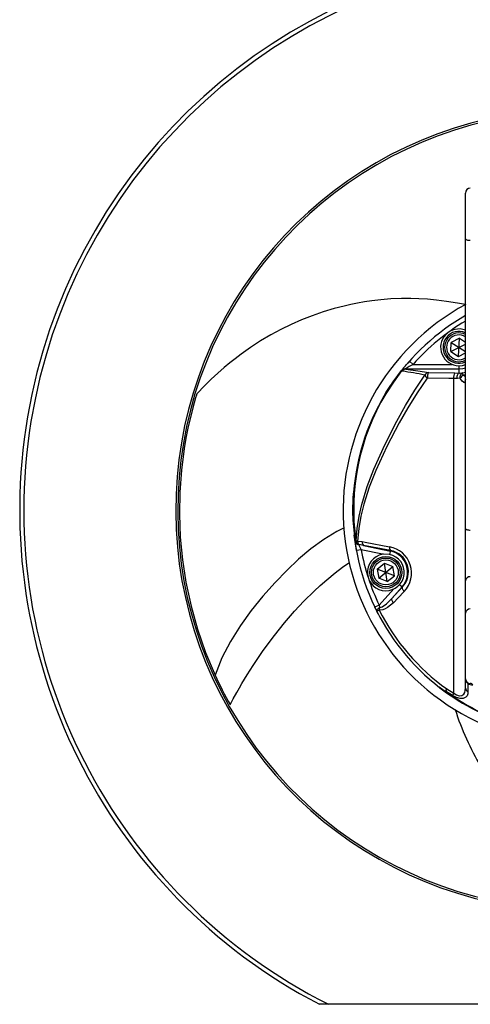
# Model space of a CAD drawing. Extents: x -348 to 349, y -325 to 621.
# Tile 1 of 3: x -348 to -66, y -325 to 291. Entities that reach past the tile are written whole.
import ezdxf

# ---------------------------------------------------------------- set-up
doc = ezdxf.new("R2010")
doc.units = 0
doc.layers.get('0').update_dxf_attribs({"linetype": 'CONTINUOUS'})

msp = doc.modelspace()

# ---------------------------------------------------------------- linework, layer by layer
at = {"color": 7, "linetype": 'CONTINUOUS'}
for p, q in [((-68.81, -127.49), (-68.81, 182.31)), ((-78, 83.11), (-77.72, 88.87)), ((-78, 83.11), (-68.81, 87.83)), ((-72.59, 91.51), (-77.72, 88.87)), ((-77.72, 88.87), (-68.81, 83.13)), ((-73.15, 79.98), (-72.59, 91.51)), ((-72.59, 91.51), (-68.81, 89.08)), ((-78, 83.11), (-73.15, 79.98)), ((-73.15, 79.98), (-68.81, 82.21)), ((-103.88, 77.08), (-101.64, 75.09)), ((-101.64, 75.09), (-77.2, 75.09)), ((-72.87, 69.66), (-72.87, 74.25)), ((-108.37, 70.85), (-108.74, 71.04)), ((-106.51, 72.19), (-106.13, 72.1)), ((-72.87, 72.1), (-106.13, 72.1)), ((-91.75, 69.98), (-75.45, 69.72)), ((-75.45, 69.72), (-72.87, 69.66)), ((-70.74, 69.71), (-70.74, 69.71)), ((-74.2, 66.23), (-76.2, 66.24)), ((-76.2, -130.73), (-76.2, 66.24)), ((-72.26, 66.38), (-72.26, 66.38)), ((-68.81, 63.81), (-69.31, 63.61)), ((-139.27, -19.41), (-139.31, -16.19)), ((-137.37, -35.34), (-137.34, -35.34)), ((-136.29, -35.54), (-133.34, -35.89)), ((-134.06, -40.96), (-137.01, -41.5)), ((-135.59, -37.71), (-135.62, -37.71)), ((-132.6, -38.21), (-135.59, -37.71)), ((-120.66, -43.81), (-134.06, -40.96)), ((-115.72, -41.4), (-132.6, -38.21)), ((-132.6, -38.21), (-115.8, -41.78)), ((-115.72, -41.4), (-116.25, -43.88)), ((-124.04, -53.08), (-119.56, -49.43)), ((-124.04, -53.08), (-123.11, -58.78)), ((-113.24, -57.18), (-124.04, -53.08)), ((-123.11, -58.78), (-114.17, -51.48)), ((-119.56, -49.43), (-114.17, -51.48)), ((-117.72, -60.83), (-119.56, -49.43)), ((-113.24, -57.18), (-114.17, -51.48)), ((-117.72, -60.83), (-123.11, -58.78)), ((-117.72, -60.83), (-113.24, -57.18)), ((-122.79, -75.65), (-113.62, -65.47)), ((-108.5, -64.26), (-114.98, -71.46)), ((-114.98, -71.46), (-108.32, -64.42)), ((-108.32, -64.42), (-110.09, -62.82)), ((-122.79, -75.65), (-125.49, -76.95)), ((-80.53, -128.09), (-76.2, -130.73)), ((-76.89, -132.17), (-81.23, -129.47)), ((-48.81, -325.47), (-160.19, -325.47))]:
    msp.add_line(p, q, dxfattribs=at)
at = {"color": 8, "linetype": 'CONTINUOUS'}
for p, q in [((-70.74, 69.71), (-68.81, 70.15)), ((-68.81, 68.45), (-70.21, 68.29))]:
    msp.add_line(p, q, dxfattribs=at)
at = {"color": 7, "linetype": 'CONTINUOUS', "flags": 128}
for points in [[(-68.81, 153.64), (-68.75, 153.47), (-68.58, 153.3), (-68.3, 153.14), (-67.93, 153), (-67.47, 152.89), (-66.96, 152.8), (-66.39, 152.75), (-65.81, 152.74)], [(-68.81, 112.5), (-73.76, 113.44), (-80.66, 114.53), (-86.87, 115.31), (-92.52, 115.85), (-98, 116.19), (-103.05, 116.35), (-108.92, 116.35), (-115.54, 116.08), (-121.76, 115.57), (-127.31, 114.91), (-132.03, 114.2), (-136.3, 113.44), (-140.47, 112.58), (-144.74, 111.6), (-150.96, 109.98), (-157.82, 107.91), (-164.73, 105.53), (-171.35, 102.95), (-177.85, 100.11), (-184.25, 96.99), (-190.62, 93.56), (-196.97, 89.77), (-203.32, 85.61), (-209.09, 81.5), (-212.9, 78.6), (-216.17, 75.99), (-219.7, 73.05), (-223.64, 69.61), (-227.85, 65.74), (-232.22, 61.48), (-236.4, 57.13), (-236.94, 56.55)], [(-106.32, 74.26), (-105.93, 74.72), (-103.88, 77.08)], [(-72.87, 74.25), (-70.62, 74.47), (-68.81, 74.99)], [(-137.27, -35.27), (-136.56, -27.56), (-135.32, -19.97), (-133.62, -12.54), (-130.24, -1.33), (-126.13, 9.58), (-119.34, 24.72), (-111.75, 39.51), (-106.32, 49.34), (-100.54, 59.01), (-94.27, 68.4)], [(-118.92, 56.7), (-114.13, 64.07), (-108.86, 71.15)], [(-108.74, 71.04), (-113.94, 63.97), (-118.72, 56.56)], [(-106.13, 72.1), (-98.58, 71.04), (-91.75, 69.98)], [(-91.75, 69.98), (-91.95, 69.88), (-92.14, 69.65), (-92.31, 69.31), (-92.45, 68.86), (-92.57, 68.33), (-92.64, 67.74), (-92.67, 67.13), (-92.67, 66.51)], [(-72.87, 69.66), (-73.15, 69.57), (-73.43, 69.35), (-73.68, 69.01), (-73.89, 68.57), (-74.05, 68.04), (-74.16, 67.46), (-74.21, 66.85), (-74.2, 66.23)], [(-72.87, 69.66), (-72.46, 69.66), (-70.74, 69.71)], [(-92.77, 66.46), (-99.01, 57.35), (-104.78, 47.96), (-110.21, 38.4), (-117.97, 23.71), (-124.94, 8.64), (-128.99, -1.77), (-132.36, -12.48), (-134.18, -20), (-135.52, -27.7), (-136.29, -35.54)], [(-120.78, 53.55), (-118.37, 57.6), (-115.53, 62.01)], [(-76.2, 66.24), (-79.19, 66.28), (-92.67, 66.51)], [(-72.26, 66.38), (-73.83, 66.24), (-74.2, 66.23)], [(-69.31, 63.61), (-69.81, 63.75), (-69.96, 63.85), (-70.83, 64.62), (-71.98, 65.99), (-72.26, 66.38)], [(-236.94, 56.55), (-236.94, 56.56), (-236.96, 56.51), (-236.99, 56.42), (-237.04, 56.23), (-237.17, 55.81), (-237.64, 54.23), (-239.41, 47.92), (-242.44, 35.24), (-243.7, 28.86), (-244.79, 22.49), (-246.55, 8.83), (-247.55, -4.94), (-247.79, -18.76), (-247.23, -33.02), (-245.86, -47.25), (-243.68, -61.34), (-240.46, -76.23), (-236.38, -90.76), (-231.36, -105.19), (-225.43, -119.35)], [(-139.31, -16.19), (-139.13, -9.13), (-138.9, -5.51)], [(-144.71, -27.24), (-149.39, -29.54), (-157.51, -34.44), (-165.45, -40.28), (-173.17, -46.87), (-180.62, -54), (-187.78, -61.44), (-195.54, -70.09), (-202.88, -79.05), (-209.65, -88.44), (-215.77, -98.35), (-221.13, -108.65), (-225.43, -119.35)], [(-68.81, -27.71), (-68.75, -27.89), (-68.58, -28.06), (-68.3, -28.21), (-67.93, -28.35), (-67.47, -28.46), (-66.96, -28.55), (-66.39, -28.6), (-65.81, -28.62)], [(-137.01, -41.5), (-137.71, -37.3), (-138.43, -31.82)], [(-137.42, -35.34), (-137.41, -35.34), (-137.37, -35.34)], [(-133.34, -35.89), (-131.54, -36.23), (-116.29, -39.1)], [(-215.98, -137.93), (-214.07, -134.27), (-211.94, -130.38), (-210.19, -127.28), (-208.67, -124.67), (-207.07, -121.98), (-205.37, -119.21), (-203.58, -116.36), (-201.69, -113.44), (-195.29, -104.08), (-188.37, -94.7), (-181.94, -86.61), (-175.79, -79.46), (-169.83, -73.09), (-163.56, -66.92), (-159.76, -63.43), (-155.61, -59.82), (-150.28, -55.45), (-145.65, -51.89), (-141.75, -49.05), (-141.56, -48.92)], [(-116.25, -43.88), (-120.06, -43.71), (-120.66, -43.81)], [(-107.19, -67.08), (-110.96, -71.02), (-113.92, -74.12)], [(-108.32, -64.42), (-108.41, -64.63), (-108.44, -64.89), (-108.39, -65.2), (-108.27, -65.54), (-108.08, -65.92), (-107.83, -66.31), (-107.53, -66.7), (-107.19, -67.08)], [(-122.53, -77.22), (-122.11, -77.15), (-120.85, -76.58), (-118.31, -74.71), (-116.41, -72.94), (-114.98, -71.46)], [(-114.98, -71.46), (-115.07, -71.67), (-115.1, -71.93), (-115.06, -72.24), (-114.95, -72.59), (-114.77, -72.96), (-114.54, -73.35), (-114.25, -73.74), (-113.92, -74.12)], [(-124.28, -79.41), (-124.48, -79.02), (-125.49, -76.95)], [(-123.34, -81.23), (-125.17, -77.61), (-125.49, -76.95)], [(-122.53, -77.22), (-122.97, -77.5), (-123.36, -77.79), (-123.7, -78.1), (-123.98, -78.4), (-124.18, -78.69), (-124.3, -78.96), (-124.33, -79.2), (-124.28, -79.41)], [(-113.92, -74.12), (-117.5, -77.17), (-118.97, -78.01), (-120.55, -78.61), (-122.25, -78.8), (-122.86, -78.71)], [(-122.79, -75.65), (-122.57, -76.98), (-122.53, -77.22)], [(-78.3, -132.04), (-79.96, -130.89), (-85.35, -126.88)], [(-76.2, -130.73), (-74.34, -131.86), (-72.75, -132.35), (-72.54, -132.38), (-71.14, -132.25), (-69.82, -131.32), (-69.24, -130.28), (-68.92, -129.05), (-68.81, -127.49)], [(-67.4, -124.23), (-67.38, -124.25), (-67.36, -124.28), (-67.35, -124.33), (-67.35, -124.38), (-67.35, -124.44), (-67.36, -124.52), (-67.38, -124.6), (-67.4, -124.69)], [(-67.4, -124.69), (-67.35, -127.66), (-67.31, -129.66)], [(-67.31, -129.66), (-67.42, -131.14), (-67.82, -132.29), (-68.55, -133.22), (-70.25, -134), (-72.08, -134.02), (-74.44, -133.39), (-76.89, -132.17)]]:
    msp.add_lwpolyline(points, dxfattribs=at)
at = {"color": 8, "linetype": 'CONTINUOUS', "flags": 128}
msp.add_lwpolyline([(-68.81, 72.71), (-70.5, 72.3), (-72.87, 72.1)], dxfattribs=at)
at = {"color": 7, "linetype": 'CONTINUOUS'}
for radius in [10, 9, 7.8]:
    msp.add_circle((-118.64, -55.13), radius, dxfattribs=at)
for centre, radius, start, end in [((1.19, -16.19), 348.85, 98.24052, 242.44406), ((1.19, -16.19), 346.25, 98.30279, 243.27967), ((1.19, -16.19), 251.25, 102.87857, 257.59718), ((1.19, -16.19), 250, 102.94408, 257.58516), ((-65.81, 182.31), 3, 90, 180), ((1.19, -16.19), 146.5, 118.48352, 248.57512), ((1.19, -16.19), 140.5, 119.88235, 145.48856), ((1.19, -16.19), 137.5, 120.60329, 138.4038), ((-72.87, 85.75), 11.5, 69.3214, 270), ((-72.87, 85.75), 10, 66.04029, 293.95971), ((-72.87, 85.75), 9, 63.17829, 296.82171), ((-72.87, 85.75), 7.8, 58.62524, 301.37476), ((-45.48, -24.74), 114.55, 119.35589, 122.1952), ((-106.68, 69.39), 2.8, 86.58201, 141.13293), ((-107.76, 72.3), 1.6, 226.312, 232.21706), ((-106.31, 69.07), 3.12, 93.64431, 140.88414), ((-106.04, 69.3), 2.8, 91.98478, 146.45368), ((-154.47, -235.97), 310.26, 78.81241, 81.4543), ((-91.68, 67.06), 2.92, 91.37771, 152.78175), ((-90.65, 69.65), 3.84, 199.1305, 236.39837), ((-71.81, 67.11), 4.48, 144.32785, 191.18402), ((-69.6, 67.18), 2.78, 114.27247, 196.70456), ((-69.53, 67.14), 2.83, 115.19418, 195.56884), ((-66.58, 62.32), 6.99, 121.33015, 144.40784), ((-75.98, 66.97), 5.92, 12.87477, 27.59796), ((-92.67, 66.38), 0.128, 87.40719, 142.07083), ((1.19, -16.19), 140.5, 148.75, 205.62266), ((2.14, -15.89), 140.9, 149.0587, 187.93452), ((-117.24, 59.04), 2.89, 234.40939, 239.31121), ((-137.77, -34.3), 1.1, 258.26162, 288.69565), ((-135.36, -35), 2.66, 187.95398, 226.18413), ((-135.21, -35.84), 2.26, 167.12643, 208.57719), ((-134.24, -34.87), 3.16, 188.65134, 244.24945), ((-137.35, -35.26), 0.0781, 277.29753, 354.18655), ((-134.23, -34.88), 3.14, 188.34784, 244.35672), ((-135.36, -30.24), 5.38, 249.19348, 260.00977), ((-135.14, -34.8), 2.96, 225.97091, 260.79878), ((-132.59, -35.54), 3.7, 179.93247, 215.94258), ((-131.11, -36.46), 2.3, 165.78296, 229.68309), ((-84.41, -15.1), 55.98, 203.82317, 207.50765), ((1.19, -16.19), 137.5, 190.37734, 205.62266), ((-114, -39.75), 2.38, 164.08712, 223.61833), ((-119.32, -55.55), 16.73, 316.44665, 79.57235), ((-118.64, -55.13), 13.65, 318, 78), ((-118.27, -54.92), 13.76, 316.3153, 79.32518), ((-118.64, -55.13), 11.5, 100.12611, 78), ((-65.99, -60.66), 2.82, 86.1913, 175.60147), ((-146.18, -33.03), 51.29, 295.28148, 297.05317), ((1.22, -16.17), 140.53, 206.74203, 233.95844), ((-115.04, -79.68), 7.88, 161.85472, 172.92199), ((0.22, -16.04), 138.12, 206.98317, 234.22189), ((-65.99, -80.85), 2.82, 86.1913, 175.60147), ((1.12, -16.23), 248.92, 204.47375, 209.26187), ((-65.81, -121.69), 3, 180, 270), ((-65.03, -121.75), 3.78, 179.10627, 231.03726), ((-76.82, -131.24), 4.87, 139.65362, 162.78995), ((-70.53, -134.08), 11.66, 149.07503, 156.7), ((-66.34, -127.39), 2.47, 182.37416, 246.94952), ((-64.26, -119.6), 5.98, 238.32004, 270.34975), ((-65.89, -126.68), 2, 33.60174, 87.70361), ((-73.11, -135.44), 10.08, 143.68042, 145.98204), ((1.22, -16.13), 140.56, 233.96628, 254.998), ((1.9, -16.16), 140.53, 233.73195, 254.72421), ((-65.82, -136.57), 11.91, 150.63926, 158.34125), ((98.16, -84.09), 182.57, 198.15943, 210.4729)]:
    msp.add_arc(centre, radius, start, end, dxfattribs=at)
at = {"color": 8, "linetype": 'CONTINUOUS'}
for centre, radius, start, end in [((-62.43, 82.13), 15.89, 240.65531, 246.31867), ((-66.21, 63.81), 3.11, 146.62996, 183.7326)]:
    msp.add_arc(centre, radius, start, end, dxfattribs=at)

doc.saveas('drawing.dxf')
